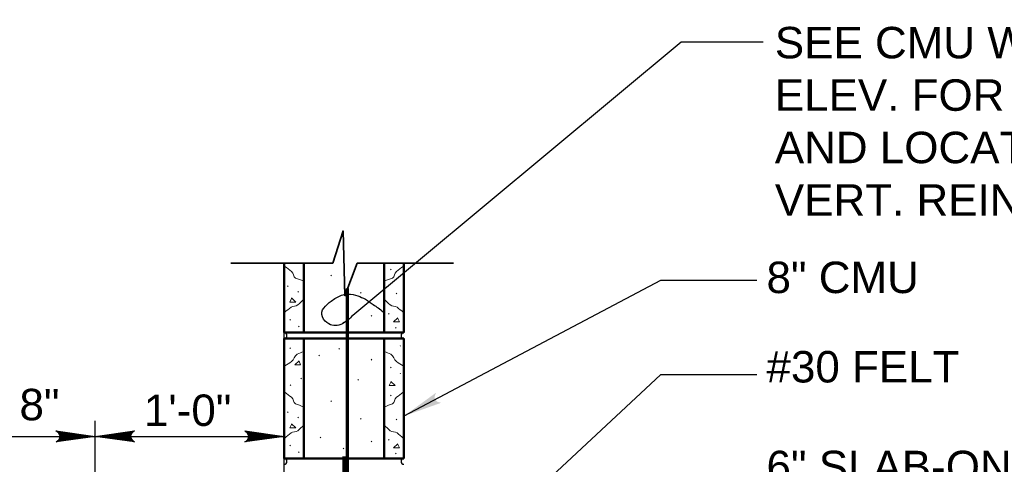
# Model space of a CAD drawing. Extents: x -312 to 328, y -156 to 292.
# Tile 30 of 89: x -144 to -81, y 104 to 133. Entities that reach past the tile are written whole.
import ezdxf

# ---------------------------------------------------------------- set-up
doc = ezdxf.new("R2010")
doc.units = 0
doc.header["$MEASUREMENT"] = 0
for name, color, linetype, lineweight in [('Level 1', 253, 'Continuous', 18), ('Level 15', 253, 'Continuous', 18), ('S-Anno-Brkl', 2, 'Continuous', 35), ('S-Anno-Dims', 33, 'Continuous', 35), ('S-Anno-Patt', 152, 'Continuous', 18), ('S-Anno-Text', 53, 'Continuous', 25), ('S-Sect-Cmuw', 2, 'Continuous', 50), ('S-Sect-Rbar', 7, 'Continuous', 70)]:
    doc.layers.add(name, color=color, linetype=linetype, lineweight=lineweight)
doc.styles.add('NOTES', font='romans.shx')

# ---------------------------------------------------------------- blocks, each defined once
blk = doc.blocks.new('MORTAR')
at = {"layer": 'Level 15', "color": 253, "linetype": 'Continuous', "lineweight": 25}
blk.add_arc((0, -0.1875), 0.1875, 270, 90, dxfattribs=at)
blk = doc.blocks.new('LARROW')
at = {"color": 0, "linetype": 'ByBlock', "lineweight": -2, "flags": 128}
blk.add_lwpolyline([(-4.93, 0.71), (0, 0), (-4.92, -0.71), (-4.77, -0.59), (-4.55, -0.38), (-4.44, -0.19), (-4.42, 0), (-4.46, 0.21), (-4.57, 0.41), (-4.79, 0.61), (-4.93, 0.71), (-0.15, 0.01), (-4.76, -0.67), (-4.62, -0.56), (-4.39, -0.34), (-4.32, -0.06), (-4.37, 0.22), (-4.5, 0.41), (-4.67, 0.57), (-4.78, 0.65), (-0.41, 0.01), (-4.56, -0.59), (-4.41, -0.49), (-4.33, -0.37), (-4.25, -0.21), (-4.21, 0.01), (-4.23, 0.19), (-4.32, 0.33), (-4.5, 0.44), (-4.61, 0.58), (-0.71, 0.01), (-4.33, -0.5), (-4.17, -0.3), (-4.12, -0.06), (-4.14, 0.22), (-4.45, 0.51), (-1.05, 0.02), (-4.12, -0.41), (-4.07, -0.26), (-3.98, -0.04), (-4.04, 0.21), (-4.28, 0.43), (-1.36, 0.02), (-4.01, -0.31), (-3.92, -0.14), (-3.88, 0.04), (-4.07, 0.33), (-1.73, 0.02), (-3.85, -0.24), (-3.79, -0.11), (-3.77, 0.04), (-3.92, 0.25), (-2.17, 0.02), (-3.71, -0.15), (-3.67, 0.05), (-3.81, 0.17), (-2.53, 0.02), (-3.61, -0.09), (-3.63, 0.1), (-2.9, 0.02), (-3.57, -0.03), (-3.59, 0.03), (-3.36, 0.03)], dxfattribs=at)

msp = doc.modelspace()

# ---------------------------------------------------------------- hatches: boundary and pattern name
at = {"layer": 'S-Anno-Text', "extrusion": (0, 0, -1)}
msp.add_hatch(color=256, dxfattribs=at).paths.add_polyline_path([(119.24572, 107.46249), (116.86467, 108.31188), (116.94811, 108.32436), (117.09479, 108.36215), (117.19473, 108.42704), (117.26189, 108.51134), (117.29345, 108.60094), (117.2925, 108.7147), (117.24571, 108.86155), (117.20476, 108.951)], flags=16)

# ---------------------------------------------------------------- linework, layer by layer
at = {"layer": 'Level 1', "color": 214, "linetype": 'Continuous', "lineweight": 25}
msp.add_3dface([(-311.9741, -156.26001), (328.0259, -156.26001), (328.0259, 291.73999), (-311.9741, 291.73999)], dxfattribs=at)
msp.add_3dface([(-311.9741, -156.26001), (328.0259, -156.26001), (328.0259, 291.73999), (-311.9741, 291.73999)], dxfattribs=at)
msp.add_3dface([(-311.9741, -156.26001), (328.0259, -156.26001), (328.0259, 291.73999), (-311.9741, 291.73999)], dxfattribs=at)
at = {"layer": 'S-Anno-Brkl'}
for p, q in [((-130.2456, 117.17699), (-123.76285, 117.17699)), ((-122.23122, 117.17699), (-116.09847, 117.17699))]:
    msp.add_line(p, q, dxfattribs=at)
at = {"layer": 'S-Anno-Brkl', "flags": 128}
msp.add_lwpolyline([(-122.23122, 117.17699), (-122.99822, 115.11462), (-123.11622, 119.23937), (-123.76285, 117.17699)], dxfattribs=at)
at = {"layer": 'S-Anno-Dims', "lineweight": 25}
for p, q in [((-126.86872, 103.39187), (-126.86872, 113.16337)), ((-138.86872, 97.39187), (-138.86872, 107.16337)), ((-146.86872, 106.16537), (-138.86872, 106.16537)), ((-138.86872, 106.16537), (-126.86872, 106.16537))]:
    msp.add_line(p, q, dxfattribs=at)
at = {"layer": 'S-Anno-Patt'}
for p, q in [((-123.8466, 116.37837), (-123.8886, 116.42187)), ((-120.06922, 116.75787), (-120.11122, 116.79987)), ((-126.61672, 115.69587), (-126.65872, 115.73937)), ((-125.94772, 115.35087), (-125.98972, 115.39287)), ((-121.96872, 115.26749), (-122.01072, 115.31099)), ((-119.70922, 115.22937), (-119.74972, 115.27287)), ((-120.17722, 113.93337), (-120.21922, 113.97687)), ((-126.45472, 113.56287), (-126.49672, 113.60637)), ((-123.07835, 113.38762), (-123.12035, 113.43112)), ((-121.28572, 113.81487), (-121.32772, 113.85837)), ((-125.91322, 113.14587), (-125.95522, 113.18937)), ((-119.74522, 113.05437), (-119.78572, 113.09637)), ((-126.45472, 111.76687), (-126.49672, 111.81037)), ((-123.33447, 111.71087), (-123.37647, 111.75437)), ((-119.45572, 111.90637), (-119.49772, 111.94837)), ((-124.61485, 111.28362), (-124.65685, 111.32712)), ((-121.28572, 111.02724), (-121.32772, 111.07074)), ((-120.05872, 110.53687), (-120.10222, 110.58037)), ((-119.45572, 110.14687), (-119.49772, 110.18887)), ((-125.76922, 109.82287), (-125.81122, 109.86487)), ((-122.13935, 109.74549), (-122.18135, 109.78899)), ((-126.43672, 109.40437), (-126.47872, 109.44787)), ((-123.8466, 108.37837), (-123.8886, 108.42187)), ((-120.06922, 108.75787), (-120.11122, 108.79987)), ((-126.61672, 107.69587), (-126.65872, 107.73937)), ((-125.94772, 107.35087), (-125.98972, 107.39287)), ((-121.96872, 107.26749), (-122.01072, 107.31099)), ((-119.70922, 107.22937), (-119.74972, 107.27287)), ((-124.52947, 106.07124), (-124.57147, 106.11474)), ((-121.28572, 105.81487), (-121.32772, 105.85837)), ((-120.17722, 105.93337), (-120.21922, 105.97687)), ((-126.45472, 105.56287), (-126.49672, 105.60637)), ((-125.91322, 105.14587), (-125.95522, 105.18937)), ((-123.07835, 105.38762), (-123.12035, 105.43112)), ((-119.74522, 105.05437), (-119.78572, 105.09637))]:
    msp.add_line(p, q, dxfattribs=at)
at = {"layer": 'S-Anno-Patt', "flags": 128}
for points in [[(-126.40072, 114.97737), (-126.12772, 114.71337), (-126.49522, 114.71337), (-126.40072, 114.93537)], [(-119.63422, 113.70687), (-119.90872, 113.44437), (-119.53972, 113.44437), (-119.63422, 113.66487)], [(-125.91172, 110.98387), (-126.18472, 110.72137), (-125.81572, 110.72137), (-125.91172, 110.94337)], [(-120.08872, 109.66237), (-119.81422, 109.39837), (-120.18322, 109.39837), (-120.08872, 109.62037)], [(-126.40072, 106.97737), (-126.12772, 106.71337), (-126.49522, 106.71337), (-126.40072, 106.93537)], [(-119.63422, 105.70687), (-119.90872, 105.44437), (-119.53972, 105.44437), (-119.63422, 105.66487)]]:
    msp.add_lwpolyline(points, dxfattribs=at)
at = {"layer": 'S-Anno-Patt'}
for points, knots in [([(-126.82372, 116.98137), (-126.6794, 116.87313), (-126.5346, 116.76549), (-126.39022, 116.65737), (-126.26024, 116.56003), (-126.29049, 116.29713), (-126.13822, 116.24037), (-125.97005, 116.17768), (-125.801, 116.11797), (-125.63272, 116.05587)], [0, 0, 0, 0, 0.3454734, 0.3454734, 0.3454734, 0.65649474, 0.65649474, 0.65649474, 1, 1, 1, 1]), ([(-119.29072, 116.98137), (-119.43504, 116.87313), (-119.57984, 116.76549), (-119.72422, 116.65737), (-119.8542, 116.56003), (-119.82387, 116.29684), (-119.97622, 116.24037), (-120.14448, 116.178), (-120.31338, 116.11781), (-120.48172, 116.05587)], [0, 0, 0, 0, 0.3454734, 0.3454734, 0.3454734, 0.65649474, 0.65649474, 0.65649474, 1, 1, 1, 1]), ([(-126.82372, 114.06537), (-126.69142, 114.17361), (-126.55888, 114.28158), (-126.42622, 114.38937), (-126.3089, 114.48469), (-126.10504, 114.42454), (-125.99422, 114.52737), (-125.86143, 114.65058), (-125.72899, 114.77412), (-125.59672, 114.89787)], [0, 0, 0, 0, 0.33967802, 0.33967802, 0.33967802, 0.64006948, 0.64006948, 0.64006948, 1, 1, 1, 1]), ([(-119.29072, 114.06537), (-119.42302, 114.17361), (-119.55556, 114.28158), (-119.68822, 114.38937), (-119.80554, 114.48469), (-120.00964, 114.4243), (-120.12022, 114.52737), (-120.25272, 114.65087), (-120.38522, 114.77437), (-120.51772, 114.89787)], [0, 0, 0, 0, 0.33967802, 0.33967802, 0.33967802, 0.64006948, 0.64006948, 0.64006948, 1, 1, 1, 1]), ([(-126.82372, 110.64787), (-126.67914, 110.74074), (-126.53466, 110.83378), (-126.39022, 110.92687), (-126.22612, 111.03263), (-126.20688, 111.3057), (-126.03022, 111.38887), (-125.89785, 111.45119), (-125.76532, 111.51309), (-125.63272, 111.57487)], [0, 0, 0, 0, 0.33473592, 0.33473592, 0.33473592, 0.71503893, 0.71503893, 0.71503893, 1, 1, 1, 1]), ([(-119.29072, 110.64787), (-119.4353, 110.74074), (-119.57978, 110.83378), (-119.72422, 110.92687), (-119.88832, 111.03263), (-119.90756, 111.3057), (-120.08422, 111.38887), (-120.21659, 111.45119), (-120.34912, 111.51309), (-120.48172, 111.57487)], [0, 0, 0, 0, 0.33473592, 0.33473592, 0.33473592, 0.71503893, 0.71503893, 0.71503893, 1, 1, 1, 1]), ([(-126.82372, 108.98137), (-126.6794, 108.87313), (-126.5346, 108.76549), (-126.39022, 108.65737), (-126.26024, 108.56003), (-126.29049, 108.29713), (-126.13822, 108.24037), (-125.97005, 108.17768), (-125.801, 108.11797), (-125.63272, 108.05587)], [0, 0, 0, 0, 0.3454734, 0.3454734, 0.3454734, 0.65649474, 0.65649474, 0.65649474, 1, 1, 1, 1]), ([(-119.29072, 108.98137), (-119.43504, 108.87313), (-119.57984, 108.76549), (-119.72422, 108.65737), (-119.8542, 108.56003), (-119.82387, 108.29684), (-119.97622, 108.24037), (-120.14448, 108.178), (-120.31338, 108.11781), (-120.48172, 108.05587)], [0, 0, 0, 0, 0.3454734, 0.3454734, 0.3454734, 0.65649474, 0.65649474, 0.65649474, 1, 1, 1, 1]), ([(-126.82372, 106.06537), (-126.69142, 106.17361), (-126.55888, 106.28158), (-126.42622, 106.38937), (-126.3089, 106.48469), (-126.10504, 106.42454), (-125.99422, 106.52737), (-125.86143, 106.65058), (-125.72899, 106.77412), (-125.59672, 106.89787)], [0, 0, 0, 0, 0.33967802, 0.33967802, 0.33967802, 0.64006948, 0.64006948, 0.64006948, 1, 1, 1, 1]), ([(-119.29072, 106.06537), (-119.42302, 106.17361), (-119.55556, 106.28158), (-119.68822, 106.38937), (-119.80554, 106.48469), (-120.00964, 106.4243), (-120.12022, 106.52737), (-120.25272, 106.65087), (-120.38522, 106.77437), (-120.51772, 106.89787)], [0, 0, 0, 0, 0.33967802, 0.33967802, 0.33967802, 0.64006948, 0.64006948, 0.64006948, 1, 1, 1, 1])]:
    msp.add_open_spline(points, degree=3, knots=knots, dxfattribs=at)
at = {"layer": 'S-Anno-Text', "flags": 128}
for points in [[(-96.41585, 131.23799), (-101.6341, 131.23799), (-122.50685, 113.86362)], [(-96.80722, 116.08437), (-102.9386, 116.08437), (-119.24572, 107.46249)], [(-96.80722, 110.07524), (-102.9386, 110.07524), (-118.92447, 95.18287)]]:
    msp.add_lwpolyline(points, dxfattribs=at)
at = {"layer": 'S-Anno-Text'}
msp.add_open_spline([(-122.50685, 113.86362), (-122.59417, 113.75792), (-122.69014, 113.66884), (-122.79409, 113.58035), (-122.90899, 113.48254), (-123.02533, 113.40144), (-123.16213, 113.32854), (-123.30296, 113.2535), (-123.4511, 113.22404), (-123.60602, 113.21152), (-123.75063, 113.19982), (-123.89747, 113.24657), (-124.02083, 113.31899), (-124.19663, 113.42221), (-124.3445, 113.54952), (-124.43258, 113.76999), (-124.51476, 113.97569), (-124.45602, 114.18905), (-124.34142, 114.33245), (-124.21242, 114.49388), (-124.05935, 114.6456), (-123.87636, 114.77425), (-123.65938, 114.92681), (-123.46042, 115.05228), (-123.21319, 115.14675), (-123.07749, 115.19861), (-122.94506, 115.22342), (-122.80189, 115.21842), (-122.58558, 115.21087), (-122.37936, 115.17084), (-122.18196, 115.10203), (-122.0168, 115.04446), (-121.85126, 114.98672), (-121.69855, 114.89031), (-121.52677, 114.78186), (-121.36984, 114.67045), (-121.20636, 114.55841), (-120.98983, 114.41002), (-120.77405, 114.26374), (-120.56983, 114.09684)], degree=3, knots=[0, 0, 0, 0, 0.05544973, 0.05544973, 0.05544973, 0.11674428, 0.11674428, 0.11674428, 0.17984166, 0.17984166, 0.17984166, 0.23873911, 0.23873911, 0.23873911, 0.32267713, 0.32267713, 0.32267713, 0.40099642, 0.40099642, 0.40099642, 0.4891651, 0.4891651, 0.4891651, 0.59371221, 0.59371221, 0.59371221, 0.65109713, 0.65109713, 0.65109713, 0.73779579, 0.73779579, 0.73779579, 0.81033314, 0.81033314, 0.81033314, 0.89192817, 0.89192817, 0.89192817, 1, 1, 1, 1], dxfattribs=at)
at = {"layer": 'S-Sect-Cmuw'}
for p, q in [((-126.86872, 112.77087), (-126.86872, 117.17699)), ((-125.61922, 112.77087), (-125.61922, 117.17699)), ((-120.49522, 112.77087), (-120.49522, 117.17699)), ((-119.24572, 112.77087), (-119.24572, 117.17699)), ((-126.86872, 112.77087), (-119.24572, 112.77087)), ((-126.86872, 104.77087), (-126.86872, 112.39387)), ((-126.86872, 112.39387), (-119.24572, 112.39387)), ((-125.61922, 104.77087), (-125.61922, 112.39387)), ((-120.49522, 104.77087), (-120.49522, 112.39387)), ((-119.24572, 104.77087), (-119.24572, 112.39387)), ((-126.86872, 104.77087), (-119.24572, 104.77087))]:
    msp.add_line(p, q, dxfattribs=at)
at = {"layer": 'S-Sect-Rbar'}
for p, q in [((-122.8296, 80.89587), (-122.8296, 115.56799)), ((-123.05722, 72.14587), (-123.05722, 104.89587))]:
    msp.add_line(p, q, dxfattribs=at)

# ---------------------------------------------------------------- block references
at = {"layer": 'S-Anno-Dims', "lineweight": 25, "xscale": 0.5065787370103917, "yscale": 0.4901954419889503, "zscale": 0.03175}
for p in [(-138.86872, 106.16537), (-126.86872, 106.16537)]:
    msp.add_blockref('LARROW', p, dxfattribs=at)
at = {"layer": 'S-Anno-Dims', "lineweight": 25, "xscale": 0.5065787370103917, "yscale": 0.4901954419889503, "zscale": 0.03175, "rotation": 180}
msp.add_blockref('LARROW', (-138.86872, 106.16537), dxfattribs=at)
at = {"layer": 'S-Sect-Cmuw'}
for p in [(-126.86872, 112.77087), (-126.86872, 104.77087)]:
    msp.add_blockref('MORTAR', p, dxfattribs=at)
at = {"layer": 'S-Sect-Cmuw', "rotation": 180}
for p in [(-119.24572, 112.39587), (-119.24572, 104.39587)]:
    msp.add_blockref('MORTAR', p, dxfattribs=at)

# ---------------------------------------------------------------- texts
at = {"layer": 'S-Anno-Dims', "lineweight": 25, "char_height": 2, "attachment_point": 1, "line_spacing_factor": 0.73751, "style": 'NOTES'}
for s, insert in [('\\fArial|b0|i0|c0|p39;8"', (-143.68735, 109.19342)), ('\\fArial|b0|i0|c0|p39;1\'-0"', (-135.77814, 108.83391))]:
    msp.add_mtext(s, dxfattribs=dict(at, insert=insert))
at = {"layer": 'S-Anno-Text', "char_height": 2, "attachment_point": 1, "style": 'NOTES'}
for s, insert in [('\\fArial|b0|i0|c0|p39;SEE CMU WALL\\PELEV. FOR SPACING\\PAND LOCATION OF\\PVERT. REINF.', (-95.67097, 132.20804)), ('\\fArial|b0|i0|c0|p39;6" SLAB-ON-GRADE\\PW/ #3 @ 18" E.W.', (-96.2006, 105.25722))]:
    msp.add_mtext(s, dxfattribs=dict(at, insert=insert))
at = {"layer": 'S-Anno-Text', "char_height": 2, "attachment_point": 1, "line_spacing_factor": 0.73751, "style": 'NOTES'}
for s, insert in [('\\fArial|b0|i0|c0|p39;8" CMU', (-96.2006, 117.28255)), ('\\fArial|b0|i0|c0|p39;#30 FELT', (-96.2006, 111.59833))]:
    msp.add_mtext(s, dxfattribs=dict(at, insert=insert))

doc.saveas('drawing.dxf')
